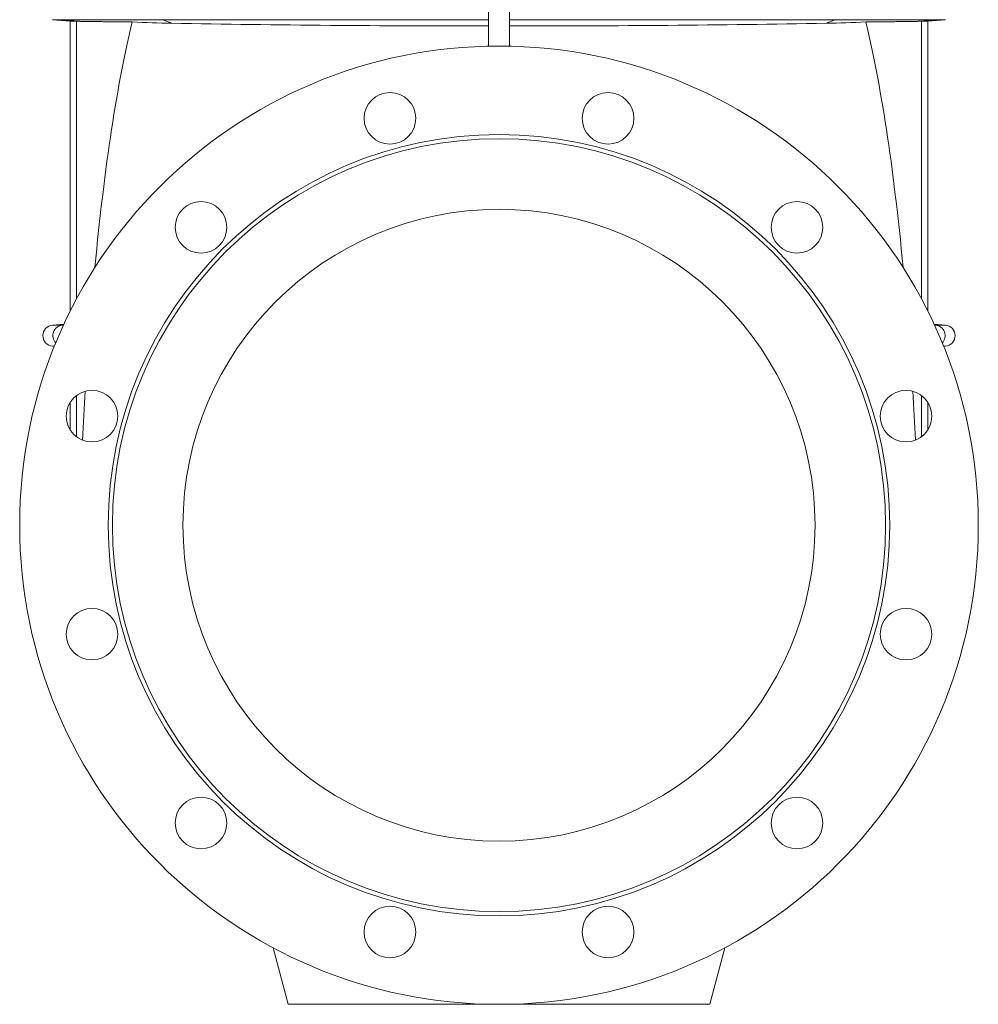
# Model space of a CAD drawing. Header units: millimetres. Extents: x -820 to 640, y -6 to 1867.
# Tile 8 of 11: x 126 to 581, y 693 to 1160. Entities that reach past the tile are written whole.
import ezdxf

# ---------------------------------------------------------------- set-up
doc = ezdxf.new("R2010")
doc.units = ezdxf.units.MM

msp = doc.modelspace()

# ---------------------------------------------------------------- linework, layer by layer
at = {"color": 7, "linetype": 'Continuous', "lineweight": 15}
for p, q in [((348.9, 1277.89), (348.9, 1147.68)), ((358.9, 1277.89), (358.9, 1147.68)), ((141.96, 1160.25), (150.4, 1159.51)), ((150.4, 1159.51), (150.4, 1021.94)), ((153.38, 1159.51), (150.4, 1159.51)), ((554.41, 1159.51), (557.4, 1159.51)), ((557.4, 1159.51), (565.83, 1160.25)), ((557.4, 1021.94), (557.4, 1159.51)), ((147.39, 1015.69), (141.96, 1015.21)), ((565.83, 1015.21), (560.4, 1015.69)), ((141.96, 1005.25), (142.85, 1005.17)), ((564.94, 1005.17), (565.83, 1005.25)), ((150.4, 978.6), (150.4, 965.39)), ((557.4, 965.39), (557.4, 978.6)), ((253.9, 692.73), (246.71, 719.57)), ((453.9, 692.73), (461.09, 719.57)), ((353.9, 692.73), (253.9, 692.73)), ((353.9, 692.73), (453.9, 692.73))]:
    msp.add_line(p, q, dxfattribs=at)
at = {"color": 8, "linetype": 'Continuous', "lineweight": 0}
for p, q in [((141.96, 1160.25), (145.96, 1160.25)), ((145.96, 1160.25), (194.34, 1160.25)), ((154.54, 1159.49), (145.96, 1160.25)), ((153.38, 1027.7), (153.38, 1159.51)), ((194.34, 1160.25), (348.9, 1160.25)), ((198.54, 1158.56), (194.34, 1160.25)), ((513.45, 1160.25), (358.9, 1160.25)), ((509.25, 1158.56), (513.45, 1160.25)), ((561.83, 1160.25), (513.45, 1160.25)), ((553.26, 1159.49), (561.83, 1160.25)), ((554.41, 1027.7), (554.41, 1159.51)), ((565.83, 1160.25), (561.83, 1160.25)), ((141.96, 1015.21), (146.66, 1015.21)), ((146.66, 1015.21), (147.19, 1015.26)), ((146.66, 1015.21), (147.17, 1015.21)), ((561.13, 1015.21), (560.6, 1015.26)), ((561.13, 1015.21), (560.62, 1015.21)), ((565.83, 1015.21), (561.13, 1015.21)), ((141.96, 1005.25), (142.88, 1005.25)), ((565.83, 1005.25), (564.91, 1005.25)), ((153.38, 962.18), (153.38, 981.81)), ((554.41, 962.18), (554.41, 981.81))]:
    msp.add_line(p, q, dxfattribs=at)
at = {"color": 8, "linetype": 'Continuous', "lineweight": 0, "flags": 128}
for points in [[(194.34, 1160.25), (194.21, 1160.34)], [(513.45, 1160.25), (513.58, 1160.34)]]:
    msp.add_lwpolyline(points, dxfattribs=at)
at = {"color": 7, "linetype": 'Continuous', "lineweight": 15}
for centre, radius in [((353.9, 920.23), 227.5), ((302.13, 1113.42), 12.25), ((405.66, 1113.42), 12.25), ((353.9, 920.23), 185.5), ((353.9, 920.23), 183.5), ((212.47, 1061.65), 12.25), ((495.32, 1061.65), 12.25), ((353.9, 920.23), 150), ((160.71, 972), 12.25), ((547.08, 972), 12.25), ((160.71, 868.47), 12.25), ((547.08, 868.47), 12.25), ((212.47, 778.81), 12.25), ((495.32, 778.81), 12.25), ((302.13, 727.05), 12.25), ((405.66, 727.05), 12.25)]:
    msp.add_circle(centre, radius, dxfattribs=at)
for centre, start, end in [((142.4, 1010.23), 95, 265), ((565.4, 1010.23), 275, 85)]:
    msp.add_arc(centre, 5, start, end, dxfattribs=at)
at = {"color": 8, "linetype": 'Continuous', "lineweight": 0}
for centre, start, end in [((147.17, 1010.23), 95.8182, 223.1523), ((560.63, 1010.23), 316.8477, 84.1818)]:
    msp.add_arc(centre, 5.01, start, end, dxfattribs=at)
at = {"color": 7, "linetype": 'Continuous', "lineweight": 15}
for centre, major_axis, start_param, end_param in [((207.32, 820.81), (-0.98, 387.85), 0.510187, 0.961926), ((500.47, 820.81), (0.98, 387.85), 5.321259, 5.772998), ((207.32, 820.81), (-0.98, 387.85), 1.136695, 1.201628), ((500.47, 820.81), (0.98, 387.85), 5.081557, 5.14649)]:
    msp.add_ellipse(centre, major_axis=major_axis, ratio=0.140496, start_param=start_param, end_param=end_param, dxfattribs=at)
for points in [[(153.38, 1159.51), (153.66, 1159.51), (154.05, 1159.51), (154.54, 1159.49)], [(554.41, 1159.51), (554.13, 1159.51), (553.75, 1159.51), (553.26, 1159.49)], [(179.85, 1159.2), (186.08, 1158.9), (192.31, 1158.67), (198.54, 1158.56)], [(198.54, 1158.56), (248.66, 1157.67), (298.77, 1157.24), (348.9, 1157.28)], [(509.25, 1158.56), (459.13, 1157.67), (409.02, 1157.24), (358.9, 1157.28)], [(527.94, 1159.2), (521.71, 1158.9), (515.48, 1158.67), (509.25, 1158.56)]]:
    msp.add_open_spline(points, degree=3, dxfattribs=at)
for points in [[(179.85, 1159.2), (179.07, 1159.2), (178.3, 1159.21), (176.79, 1159.22), (176.05, 1159.22), (173.87, 1159.24), (171.08, 1159.26), (168.53, 1159.28), (166.7, 1159.3), (166.11, 1159.31), (164.95, 1159.32), (164.38, 1159.32), (161.66, 1159.36), (159.8, 1159.38), (157.47, 1159.42), (156.77, 1159.44), (155.83, 1159.46), (155.54, 1159.46), (155.01, 1159.48), (154.76, 1159.48), (154.54, 1159.49)], [(527.94, 1159.2), (528.72, 1159.2), (529.49, 1159.21), (531, 1159.22), (531.74, 1159.22), (533.92, 1159.24), (536.71, 1159.26), (539.26, 1159.28), (541.09, 1159.3), (541.69, 1159.31), (542.84, 1159.32), (543.41, 1159.32), (546.13, 1159.36), (547.99, 1159.38), (550.32, 1159.42), (551.02, 1159.44), (551.96, 1159.46), (552.25, 1159.46), (552.78, 1159.48), (553.03, 1159.48), (553.26, 1159.49)]]:
    msp.add_open_spline(points, degree=3, knots=[0, 0, 0, 0, 0.0625, 0.0625, 0.125, 0.125, 0.25, 0.375, 0.375, 0.4375, 0.4375, 0.5, 0.5, 0.75, 0.75, 0.875, 0.875, 0.9375, 0.9375, 1, 1, 1, 1], dxfattribs=at)

doc.saveas('drawing.dxf')
